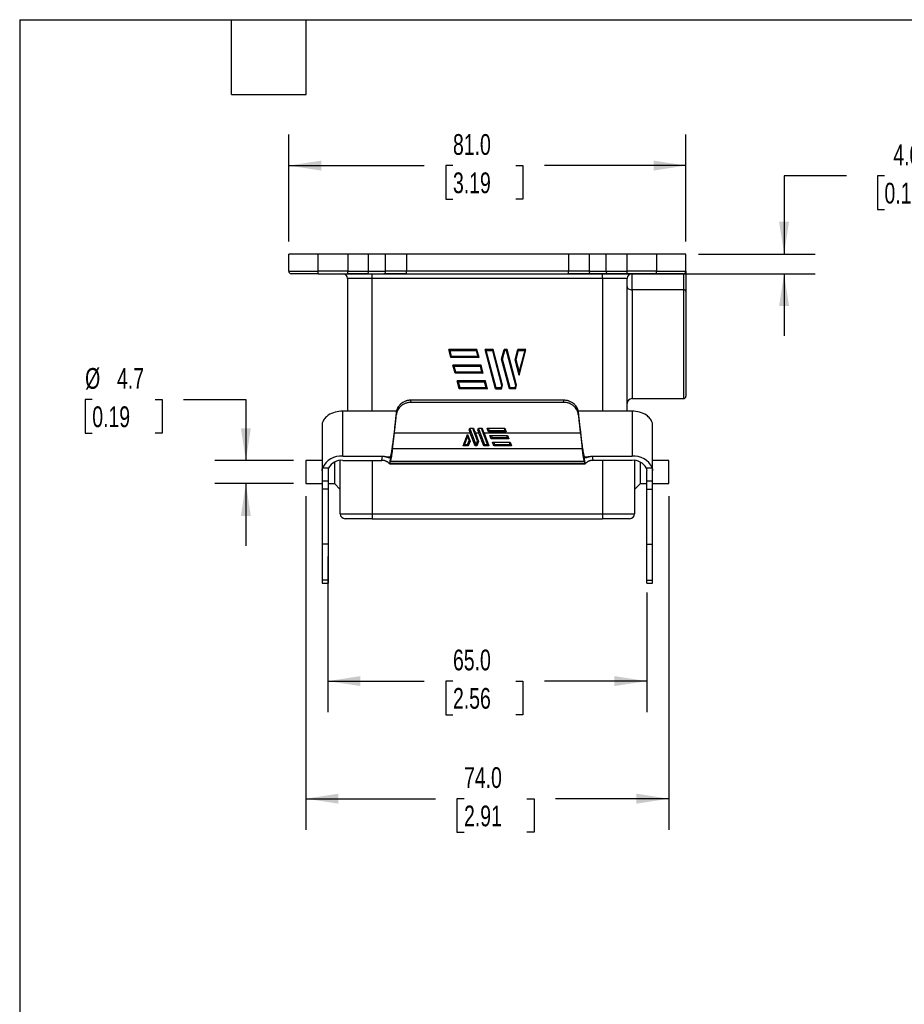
# Model space of a CAD drawing. Header units: millimetres. Extents: x 13 to 546, y 13 to 419.
# Tile 3 of 8: x 13 to 193, y 218 to 419. Entities that reach past the tile are written whole.
import ezdxf

# ---------------------------------------------------------------- set-up
doc = ezdxf.new("R2010")
doc.units = ezdxf.units.MM
doc.header["$LTSCALE"] = 2
doc.linetypes.add('SLD-Solid', pattern=[0])
doc.layers.add('DIMENSIONS', color=140, linetype='SLD-Solid', lineweight=25)
doc.layers.add('TEXT', color=140, linetype='SLD-Solid', lineweight=25)
doc.styles.add('SLDTEXTSTYLE0', font='TXT', dxfattribs={"width": 0.7})
doc.dimstyles.new('SLDDIMSTYLE0', dxfattribs={"dimtxt": 4.316016, "dimasz": 6.604, "dimexe": 0, "dimexo": 0.0625, "dimgap": 1.079004, "dimtad": 0, "dimtih": 1, "dimtoh": 1, "dimrnd": 1e-09, "dimzin": 4, "dimdsep": 46, "dimtxsty": 'SLDTEXTSTYLE0', "dimsah": 1, "dimcen": 0.09, "dimadec": 0, "dimazin": 1, "dimtfac": 1, "dimtmove": 0, "dimatfit": 0, "dimfxl": 0, "dimfrac": 2, "dimtolj": 1, "dimtzin": 12, "dimarcsym": 0})
doc.dimstyles.new('SLDDIMSTYLE2', dxfattribs={"dimtxt": 4.316016, "dimasz": 6.604, "dimexe": 0, "dimexo": 0.0625, "dimgap": 1.079004, "dimtad": 0, "dimtih": 1, "dimtoh": 1, "dimrnd": 1e-09, "dimzin": 12, "dimdsep": 46, "dimtxsty": 'SLDTEXTSTYLE0', "dimsah": 1, "dimcen": 0.09, "dimadec": 0, "dimazin": 3, "dimtfac": 1, "dimtmove": 0, "dimatfit": 0, "dimfxl": 0, "dimfrac": 2, "dimtolj": 1, "dimtzin": 12, "dimarcsym": 0})
doc.dimstyles.new('SLDDIMSTYLE4', dxfattribs={"dimtxt": 4.316016, "dimasz": 6.604, "dimexe": 0, "dimexo": 0.0625, "dimgap": 1.079004, "dimtad": 0, "dimtih": 1, "dimtoh": 1, "dimrnd": 1e-09, "dimzin": 4, "dimdsep": 46, "dimtxsty": 'SLDTEXTSTYLE0', "dimsah": 1, "dimcen": 0.09, "dimadec": 0, "dimazin": 1, "dimtfac": 1, "dimtofl": 0, "dimtmove": 0, "dimatfit": 3, "dimfxl": 0, "dimfrac": 2, "dimtolj": 1, "dimtzin": 12, "dimarcsym": 0})

# ---------------------------------------------------------------- blocks, each defined once
blk = doc.blocks.new('_D_12')
at = {"layer": 'DIMENSIONS'}
for p, q in [((75.57, 309.55), (75.57, 277.77)), ((140.57, 302.17), (140.57, 277.77)), ((75.57, 284.12), (95.21, 284.12)), ((101.06, 284.12), (99.61, 284.12)), ((99.61, 284.12), (99.61, 277.26)), ((113.88, 284.12), (115.33, 284.12)), ((115.33, 284.12), (115.33, 277.26)), ((140.57, 284.12), (119.73, 284.12)), ((99.61, 277.26), (101.06, 277.26)), ((115.33, 277.26), (113.88, 277.26))]:
    blk.add_line(p, q, dxfattribs=at)
for points in [[(75.57, 284.12), (82.18, 283.11), (82.18, 285.14)], [(140.57, 284.12), (133.97, 285.14), (133.97, 283.11)]]:
    blk.add_solid(points, dxfattribs=at)
at = {"layer": 'DIMENSIONS', "char_height": 4.233, "attachment_point": 1, "style": 'SLDTEXTSTYLE0'}
for s, insert in [('65.0', (101.06, 290.55)), ('2.56', (101.06, 282.72))]:
    blk.add_mtext(s, dxfattribs=dict(at, insert=insert))
blk = doc.blocks.new('_D_13')
at = {"layer": 'DIMENSIONS'}
for p, q in [((27.5, 341.59), (26.05, 341.59)), ((26.05, 341.59), (26.05, 334.73)), ((40.32, 341.59), (41.77, 341.59)), ((41.77, 341.59), (41.77, 334.73)), ((46.12, 341.59), (58.82, 341.59)), ((58.82, 341.59), (58.82, 329.12)), ((26.05, 334.73), (27.5, 334.73)), ((41.77, 334.73), (40.32, 334.73)), ((68.53, 329.12), (52.47, 329.12)), ((68.53, 324.42), (52.47, 324.42)), ((58.82, 324.42), (58.82, 311.72))]:
    blk.add_line(p, q, dxfattribs=at)
for points in [[(58.82, 329.12), (59.84, 335.72), (57.8, 335.72)], [(58.82, 324.42), (57.8, 317.82), (59.84, 317.82)]]:
    blk.add_solid(points, dxfattribs=at)
at = {"layer": 'DIMENSIONS', "char_height": 4.233, "attachment_point": 1, "style": 'SLDTEXTSTYLE0'}
for s, insert in [('%%c', (26.04, 348.01)), ('4.7', (32.55, 348.01)), ('0.19', (27.5, 340.19))]:
    blk.add_mtext(s, dxfattribs=dict(at, insert=insert))
blk = doc.blocks.new('_D_14')
at = {"layer": 'DIMENSIONS'}
for p, q in [((71.07, 321.88), (71.07, 253.77)), ((145.07, 321.88), (145.07, 253.77)), ((71.07, 260.12), (97.46, 260.12)), ((103.31, 260.12), (101.86, 260.12)), ((101.86, 260.12), (101.86, 253.26)), ((116.13, 260.12), (117.58, 260.12)), ((117.58, 260.12), (117.58, 253.26)), ((145.07, 260.12), (121.98, 260.12)), ((101.86, 253.26), (103.31, 253.26)), ((117.58, 253.26), (116.13, 253.26))]:
    blk.add_line(p, q, dxfattribs=at)
for points in [[(71.07, 260.12), (77.68, 259.11), (77.68, 261.14)], [(145.07, 260.12), (138.47, 261.14), (138.47, 259.11)]]:
    blk.add_solid(points, dxfattribs=at)
at = {"layer": 'DIMENSIONS', "char_height": 4.233, "attachment_point": 1, "style": 'SLDTEXTSTYLE0'}
for s, insert in [('74.0', (103.31, 266.55)), ('2.91', (103.31, 258.72))]:
    blk.add_mtext(s, dxfattribs=dict(at, insert=insert))
blk = doc.blocks.new('_D_15')
at = {"layer": 'DIMENSIONS'}
for p, q in [((67.57, 373.81), (67.57, 395.68)), ((148.57, 373.81), (148.57, 395.68)), ((67.57, 389.33), (95.21, 389.33)), ((101.06, 389.33), (99.61, 389.33)), ((99.61, 389.33), (99.61, 382.47)), ((113.88, 389.33), (115.33, 389.33)), ((115.33, 389.33), (115.33, 382.47)), ((148.57, 389.33), (119.73, 389.33)), ((99.61, 382.47), (101.06, 382.47)), ((115.33, 382.47), (113.88, 382.47))]:
    blk.add_line(p, q, dxfattribs=at)
for points in [[(67.57, 389.33), (74.18, 388.31), (74.18, 390.34)], [(148.57, 389.33), (141.97, 390.34), (141.97, 388.31)]]:
    blk.add_solid(points, dxfattribs=at)
at = {"layer": 'DIMENSIONS', "char_height": 4.233, "attachment_point": 1, "style": 'SLDTEXTSTYLE0'}
for s, insert in [('81.0', (101.06, 395.75)), ('3.19', (101.06, 387.93))]:
    blk.add_mtext(s, dxfattribs=dict(at, insert=insert))
blk = doc.blocks.new('_D_16')
at = {"layer": 'DIMENSIONS'}
for p, q in [((181.28, 387.22), (168.58, 387.22)), ((168.58, 387.22), (168.58, 371.27)), ((189.05, 387.22), (187.6, 387.22)), ((187.6, 387.22), (187.6, 380.36)), ((201.88, 387.22), (203.33, 387.22)), ((203.33, 387.22), (203.33, 380.36)), ((187.6, 380.36), (189.05, 380.36)), ((203.33, 380.36), (201.88, 380.36)), ((151.11, 371.27), (174.93, 371.27)), ((78.86, 367.27), (174.93, 367.27)), ((168.58, 367.27), (168.58, 354.57))]:
    blk.add_line(p, q, dxfattribs=at)
for points in [[(168.58, 371.27), (169.59, 377.87), (167.56, 377.87)], [(168.58, 367.27), (167.56, 360.67), (169.59, 360.67)]]:
    blk.add_solid(points, dxfattribs=at)
at = {"layer": 'DIMENSIONS', "char_height": 4.233, "attachment_point": 1, "style": 'SLDTEXTSTYLE0'}
for s, insert in [('4.0', (190.85, 393.64)), ('0.16', (189.05, 385.82))]:
    blk.add_mtext(s, dxfattribs=dict(at, insert=insert))

msp = doc.modelspace()

# ---------------------------------------------------------------- linework, layer by layer
for p, q in [((67.571, 367.769), (67.571, 371.269)), ((73.571, 371.269), (67.571, 371.269)), ((73.571, 367.769), (73.571, 371.269)), ((79.586, 371.269), (73.571, 371.269)), ((79.586, 371.269), (79.586, 367.769)), ((83.829, 371.269), (79.586, 371.269)), ((83.829, 367.769), (83.829, 371.269)), ((87.314, 371.269), (83.829, 371.269)), ((87.314, 367.769), (87.314, 371.269)), ((91.557, 371.269), (87.314, 371.269)), ((91.557, 371.269), (91.557, 367.769)), ((124.586, 371.269), (91.557, 371.269)), ((124.586, 371.269), (124.586, 367.769)), ((128.829, 371.269), (124.586, 371.269)), ((128.829, 371.269), (128.829, 367.769)), ((132.314, 371.269), (128.829, 371.269)), ((132.314, 367.769), (132.314, 371.269)), ((136.557, 371.269), (132.314, 371.269)), ((136.557, 367.769), (136.557, 371.269)), ((142.571, 371.269), (136.557, 371.269)), ((142.571, 371.269), (142.571, 367.769)), ((148.571, 371.269), (142.571, 371.269)), ((148.571, 367.769), (148.571, 371.269)), ((67.571, 367.769), (73.571, 367.769)), ((73.571, 367.269), (73.571, 367.769)), ((79.586, 367.769), (73.571, 367.769)), ((79.586, 367.269), (79.586, 367.769)), ((79.586, 367.769), (83.829, 367.769)), ((83.829, 367.769), (87.314, 367.769)), ((91.557, 367.769), (87.314, 367.769)), ((91.557, 367.269), (91.557, 367.769)), ((124.586, 367.769), (91.557, 367.769)), ((128.829, 367.769), (124.586, 367.769)), ((124.586, 367.269), (124.586, 367.769)), ((128.829, 367.769), (132.314, 367.769)), ((132.314, 367.769), (136.557, 367.769)), ((136.557, 367.269), (136.557, 367.769)), ((142.571, 367.769), (136.557, 367.769)), ((142.571, 367.769), (148.571, 367.769)), ((142.571, 367.269), (142.571, 367.769)), ((73.571, 367.269), (79.586, 367.269)), ((84.571, 366.269), (79.571, 366.269)), ((79.571, 366.269), (79.571, 339.214)), ((83.475, 367.269), (86.96, 367.269)), ((84.571, 366.269), (84.571, 367.269)), ((131.571, 366.269), (84.571, 366.269)), ((84.571, 339.214), (84.571, 366.269)), ((91.557, 367.269), (124.586, 367.269)), ((132.668, 367.269), (129.182, 367.269)), ((131.571, 366.269), (131.571, 367.269)), ((136.571, 366.269), (131.571, 366.269)), ((131.571, 366.269), (131.571, 339.214)), ((142.571, 367.269), (136.557, 367.269)), ((136.571, 339.214), (136.571, 366.269)), ((137.571, 363.979), (137.571, 367.269)), ((148.071, 367.269), (148.071, 363.979)), ((148.071, 363.979), (137.571, 363.979)), ((137.571, 363.979), (137.571, 341.769)), ((148.071, 363.979), (148.071, 341.769)), ((105.941, 351.769), (100.195, 351.769)), ((100.456, 351.569), (100.195, 351.769)), ((100.624, 350.169), (100.195, 351.769)), ((105.941, 351.769), (105.788, 351.569)), ((106.37, 350.169), (105.941, 351.769)), ((109.741, 343.769), (107.597, 351.769)), ((107.597, 351.769), (107.858, 351.569)), ((109.254, 351.769), (107.597, 351.769)), ((109.1, 351.569), (109.254, 351.769)), ((111.19, 344.543), (109.254, 351.769)), ((110.944, 349.808), (111.47, 351.769)), ((112.075, 351.769), (111.47, 351.769)), ((111.623, 351.569), (111.47, 351.769)), ((111.922, 351.569), (112.075, 351.769)), ((114.011, 344.543), (112.075, 351.769)), ((113.727, 349.663), (114.291, 351.769)), ((115.947, 351.769), (114.291, 351.769)), ((114.444, 351.569), (114.291, 351.769)), ((114.555, 346.572), (115.947, 351.769)), ((115.947, 351.769), (115.687, 351.569)), ((100.456, 351.569), (105.788, 351.569)), ((100.777, 350.369), (100.456, 351.569)), ((100.777, 350.369), (100.624, 350.169)), ((106.37, 350.169), (100.624, 350.169)), ((106.109, 350.369), (100.777, 350.369)), ((105.788, 351.569), (106.109, 350.369)), ((106.109, 350.369), (106.37, 350.169)), ((109.894, 343.969), (107.858, 351.569)), ((107.858, 351.569), (109.1, 351.569)), ((109.1, 351.569), (110.983, 344.543)), ((112.562, 343.769), (110.944, 349.808)), ((111.151, 349.808), (110.944, 349.808)), ((111.151, 349.808), (111.623, 351.569)), ((112.716, 343.969), (111.151, 349.808)), ((111.623, 351.569), (111.922, 351.569)), ((111.922, 351.569), (113.804, 344.543)), ((113.934, 349.663), (113.727, 349.663)), ((114.555, 346.572), (113.727, 349.663)), ((113.934, 349.663), (114.444, 351.569)), ((114.555, 347.344), (113.934, 349.663)), ((114.444, 351.569), (115.687, 351.569)), ((115.687, 351.569), (114.555, 347.344)), ((101.313, 348.369), (101.053, 348.569)), ((106.798, 348.569), (101.053, 348.569)), ((101.481, 346.969), (101.053, 348.569)), ((101.313, 348.369), (106.645, 348.369)), ((101.635, 347.169), (101.313, 348.369)), ((106.798, 348.569), (106.645, 348.369)), ((106.967, 347.169), (106.645, 348.369)), ((107.227, 346.969), (106.798, 348.569)), ((101.635, 347.169), (101.481, 346.969)), ((107.227, 346.969), (101.481, 346.969)), ((106.967, 347.169), (101.635, 347.169)), ((106.967, 347.169), (107.227, 346.969)), ((114.555, 347.344), (114.555, 346.572)), ((102.171, 345.169), (101.91, 345.369)), ((107.656, 345.369), (101.91, 345.369)), ((102.339, 343.769), (101.91, 345.369)), ((102.171, 345.169), (107.502, 345.169)), ((102.492, 343.969), (102.171, 345.169)), ((102.492, 343.969), (102.339, 343.769)), ((108.085, 343.769), (102.339, 343.769)), ((107.824, 343.969), (102.492, 343.969)), ((107.656, 345.369), (107.502, 345.169)), ((107.824, 343.969), (107.502, 345.169)), ((108.085, 343.769), (107.656, 345.369)), ((107.824, 343.969), (108.085, 343.769)), ((109.894, 343.969), (109.741, 343.769)), ((109.741, 343.769), (110.983, 343.769)), ((110.829, 343.969), (109.894, 343.969)), ((110.983, 344.543), (110.829, 343.969)), ((110.829, 343.969), (110.983, 343.769)), ((110.983, 344.543), (111.19, 344.543)), ((110.983, 343.769), (111.19, 344.543)), ((112.562, 343.769), (112.716, 343.969)), ((113.804, 343.769), (112.562, 343.769)), ((113.65, 343.969), (112.716, 343.969)), ((113.804, 344.543), (113.65, 343.969)), ((113.65, 343.969), (113.804, 343.769)), ((113.804, 344.543), (114.011, 344.543)), ((113.804, 343.769), (114.011, 344.543)), ((137.571, 341.769), (148.071, 341.769)), ((92.522, 341.003), (92.48, 341.444)), ((123.663, 341.444), (92.48, 341.444)), ((123.621, 341.003), (92.522, 341.003)), ((123.621, 341.003), (123.663, 341.444)), ((78.571, 330.022), (78.571, 339.214)), ((89.533, 339.214), (78.571, 339.214)), ((89.48, 338.958), (89.522, 338.512)), ((137.571, 339.214), (126.61, 339.214)), ((126.62, 338.512), (126.663, 338.958)), ((137.571, 339.214), (137.571, 330.022)), ((74.371, 336.511), (74.371, 327.014)), ((104.488, 335.715), (105.258, 335.715)), ((104.639, 335.683), (104.598, 335.715)), ((105.109, 335.683), (104.639, 335.683)), ((105.109, 335.683), (105.151, 335.715)), ((106.069, 333.152), (105.109, 335.683)), ((106.252, 335.715), (107.021, 335.715)), ((106.403, 335.683), (106.361, 335.715)), ((106.873, 335.683), (106.403, 335.683)), ((106.873, 335.683), (106.914, 335.715)), ((108.107, 332.426), (106.873, 335.683)), ((108.063, 335.715), (111.654, 335.715)), ((108.319, 335.683), (108.236, 335.715)), ((111.503, 335.683), (108.319, 335.683)), ((111.545, 335.715), (111.503, 335.683)), ((141.771, 327.014), (141.771, 336.511)), ((89.107, 335.561), (88.714, 332.386)), ((88.714, 331.538), (89.107, 334.713)), ((104.595, 334.713), (89.107, 334.713)), ((103.149, 332.143), (104.019, 334.44)), ((104.019, 334.035), (103.409, 332.426)), ((104.019, 334.44), (104.537, 333.074)), ((104.019, 334.035), (104.33, 333.216)), ((104.565, 335.48), (105.722, 332.426)), ((105.569, 332.143), (104.595, 334.713)), ((106.359, 334.713), (105.631, 334.713)), ((105.631, 334.713), (106.276, 333.01)), ((106.328, 335.48), (107.486, 332.426)), ((107.332, 332.143), (106.359, 334.713)), ((127.036, 334.713), (107.394, 334.713)), ((107.394, 334.713), (108.368, 332.143)), ((111.922, 334.974), (108.331, 334.974)), ((108.484, 335.255), (111.662, 335.255)), ((108.599, 334.265), (112.19, 334.265)), ((108.867, 333.558), (108.599, 334.265)), ((108.86, 334.265), (109.02, 333.84)), ((112.458, 333.558), (108.867, 333.558)), ((109.02, 333.84), (112.197, 333.84)), ((112.197, 333.84), (112.037, 334.265)), ((112.19, 334.265), (112.458, 333.558)), ((127.429, 332.386), (127.036, 335.561)), ((127.036, 334.713), (127.429, 331.538)), ((104.184, 332.143), (103.149, 332.143)), ((103.409, 332.426), (104.031, 332.426)), ((104.031, 332.426), (104.33, 333.216)), ((104.537, 333.074), (104.184, 332.143)), ((105.947, 332.143), (105.569, 332.143)), ((105.722, 332.426), (105.794, 332.426)), ((105.794, 332.426), (106.069, 333.152)), ((106.276, 333.01), (105.947, 332.143)), ((108.368, 332.143), (107.332, 332.143)), ((107.486, 332.426), (108.107, 332.426)), ((109.135, 332.85), (112.726, 332.85)), ((109.403, 332.143), (109.135, 332.85)), ((109.395, 332.85), (109.556, 332.426)), ((112.994, 332.143), (109.403, 332.143)), ((109.556, 332.426), (112.733, 332.426)), ((112.733, 332.426), (112.572, 332.85)), ((112.726, 332.85), (112.994, 332.143)), ((78.571, 330.022), (86.671, 330.022)), ((86.566, 329.173), (86.671, 330.022)), ((87.332, 329.914), (88.249, 329.914)), ((88.311, 330.046), (88.117, 328.482)), ((88.329, 330.109), (88.311, 330.046)), ((127.429, 331.538), (88.714, 331.538)), ((127.832, 330.046), (127.814, 330.109)), ((128.026, 328.482), (127.832, 330.046)), ((127.894, 329.914), (128.811, 329.914)), ((129.472, 330.022), (129.577, 329.173)), ((129.472, 330.022), (137.571, 330.022)), ((74.371, 329.119), (71.071, 329.119)), ((71.071, 329.119), (71.071, 324.419)), ((74.45, 327.623), (75.682, 327.623)), ((76.871, 328.8), (76.871, 324.419)), ((78.071, 318.269), (78.071, 329.144)), ((78.571, 329.173), (86.566, 329.173)), ((84.571, 329.173), (84.571, 318.269)), ((88.123, 328.48), (128.019, 328.48)), ((88.159, 328.548), (88.276, 328.95)), ((127.984, 328.548), (88.159, 328.548)), ((127.866, 328.95), (88.276, 328.95)), ((127.866, 328.95), (127.984, 328.548)), ((137.571, 329.173), (129.577, 329.173)), ((131.571, 329.173), (131.571, 318.269)), ((138.071, 329.144), (138.071, 318.269)), ((139.271, 324.419), (139.271, 328.8)), ((140.461, 327.623), (141.693, 327.623)), ((145.071, 329.119), (141.771, 329.119)), ((145.071, 324.419), (145.071, 329.119)), ((74.371, 327.014), (74.371, 324.934)), ((75.571, 327.014), (75.571, 324.934)), ((140.571, 324.934), (140.571, 327.014)), ((141.771, 324.934), (141.771, 327.014)), ((71.071, 324.419), (74.371, 324.419)), ((75.571, 324.934), (74.371, 324.934)), ((74.371, 324.934), (74.371, 323.297)), ((75.571, 324.934), (75.571, 323.297)), ((75.571, 324.419), (76.871, 324.419)), ((76.871, 324.419), (78.071, 323.219)), ((138.071, 323.219), (139.271, 324.419)), ((139.271, 324.419), (140.571, 324.419)), ((141.771, 324.934), (140.571, 324.934)), ((140.571, 323.297), (140.571, 324.934)), ((141.771, 323.297), (141.771, 324.934)), ((141.771, 324.419), (145.071, 324.419)), ((75.571, 323.297), (74.371, 323.297)), ((74.371, 323.297), (74.371, 312.09)), ((75.571, 323.297), (75.571, 312.09)), ((140.571, 323.297), (141.771, 323.297)), ((140.571, 312.09), (140.571, 323.297)), ((141.771, 312.09), (141.771, 323.297)), ((78.071, 318.269), (84.571, 318.269)), ((84.571, 318.269), (84.571, 317.269)), ((84.571, 318.269), (131.571, 318.269)), ((131.571, 318.269), (131.571, 317.269)), ((131.571, 318.269), (138.071, 318.269)), ((84.571, 317.269), (131.571, 317.269)), ((75.571, 312.09), (74.371, 312.09)), ((74.371, 312.09), (74.371, 304.708)), ((75.571, 312.09), (75.571, 304.708)), ((140.571, 312.09), (141.771, 312.09)), ((140.571, 304.708), (140.571, 312.09)), ((141.771, 304.708), (141.771, 312.09)), ((75.571, 304.708), (74.371, 304.708)), ((74.371, 304.708), (74.371, 304.122)), ((74.371, 304.122), (75.571, 304.122)), ((75.571, 304.708), (75.571, 304.122)), ((140.571, 304.708), (141.771, 304.708)), ((140.571, 304.122), (140.571, 304.708)), ((140.571, 304.122), (141.771, 304.122)), ((141.771, 304.122), (141.771, 304.708))]:
    msp.add_line(p, q)
at = {"flags": 128}
for points in [[(136.571, 364.624), (136.591, 364.498), (136.647, 364.377), (136.74, 364.266), (136.864, 364.168), (137.016, 364.088), (137.189, 364.028), (137.376, 363.991), (137.571, 363.979)], [(148.571, 363.656), (148.562, 363.719), (148.533, 363.78), (148.487, 363.836), (148.425, 363.884), (148.349, 363.925), (148.263, 363.954), (148.169, 363.973), (148.071, 363.979)]]:
    msp.add_lwpolyline(points, dxfattribs=at)
for centre, radius, start, end in [((68.071, 367.769), 0.5, 180, 270), ((83.387, 367.707), 0.446, 281.42175, 8.04947), ((86.872, 367.707), 0.446, 281.42175, 8.04947), ((129.271, 367.707), 0.446, 171.95053, 258.57825), ((132.756, 367.707), 0.446, 171.95053, 258.57825), ((148.071, 367.769), 0.5, 270, 0), ((78.571, 366.269), 1, 0, 90), ((137.571, 366.269), 1, 90, 180), ((137.571, 340.769), 1, 90, 180), ((148.071, 342.269), 0.5, 270, 0), ((77.54, 335.572), 3.383, 124.33938, 140.51336), ((78.484, 334.002), 5.213, 89.0384, 123.16583), ((137.659, 334.002), 5.213, 56.83417, 90.9616), ((138.602, 335.572), 3.383, 39.48664, 55.66062), ((78.195, 325.929), 4.111, 84.74484, 155.65271), ((137.981, 325.986), 4.057, 23.80381, 95.79864), ((78.328, 326.159), 3.024, 85.38412, 151.04657), ((137.815, 326.159), 3.024, 28.95343, 94.61588), ((79.071, 318.269), 1, 180, 270), ((137.071, 318.269), 1, 270, 0)]:
    msp.add_arc(centre, radius, start, end)
for points, knots in [([(148.571, 367.769), (148.571, 367.769), (148.571, 367.767), (148.571, 367.755), (148.571, 367.736), (148.571, 367.709), (148.571, 367.656), (148.571, 367.557), (148.571, 367.384), (148.571, 367.167), (148.571, 366.832), (148.571, 366.336), (148.571, 365.771), (148.571, 365.299), (148.571, 364.936), (148.571, 364.58), (148.571, 364.28), (148.571, 364.035), (148.571, 363.837), (148.571, 363.717), (148.571, 363.656)], [0, 0, 0, 0, 0.0245752, 0.0490436, 0.0734814, 0.0979652, 0.1225708, 0.1863379, 0.2501975, 0.3139646, 0.3778242, 0.5000135, 0.6222028, 0.6859699, 0.7498295, 0.8135967, 0.8774562, 0.9183421, 0.9590718, 1, 1, 1, 1]), ([(73.571, 367.269), (72.113, 367.269), (70.714, 367.269), (68.651, 367.269), (68.071, 367.269), (68.071, 367.269)], [0, 0, 0, 0, 0.5, 0.5, 1, 1, 1, 1]), ([(129.182, 367.269), (129.122, 367.269), (129.001, 367.269), (128.812, 367.269), (128.617, 367.269), (128.416, 367.269), (128.102, 367.269), (127.661, 367.269), (127.078, 367.269), (126.47, 367.269), (125.916, 367.269), (125.427, 367.269), (125.007, 367.269), (124.727, 367.269), (124.586, 367.269)], [0, 0, 0, 0, 0.049582, 0.0990596, 0.1485079, 0.198002, 0.2476169, 0.3737635, 0.5000136, 0.6261602, 0.7524103, 0.8349754, 0.9173892, 1, 1, 1, 1]), ([(136.557, 367.269), (136.485, 367.269), (136.343, 367.269), (136.129, 367.269), (135.916, 367.269), (135.705, 367.269), (135.385, 367.269), (134.962, 367.269), (134.449, 367.269), (133.955, 367.269), (133.541, 367.269), (133.201, 367.269), (132.924, 367.269), (132.753, 367.269), (132.668, 367.269)], [0, 0, 0, 0, 0.049579, 0.0990551, 0.1485034, 0.197999, 0.2476168, 0.3737541, 0.5000135, 0.6261508, 0.7524102, 0.8349712, 0.917385, 1, 1, 1, 1]), ([(148.071, 367.269), (148.071, 367.269), (148.069, 367.269), (148.058, 367.269), (148.04, 367.269), (148.014, 367.269), (147.963, 367.269), (147.866, 367.269), (147.691, 367.269), (147.463, 367.269), (147.086, 367.269), (146.488, 367.269), (145.753, 367.269), (145.106, 367.269), (144.606, 367.269), (144.094, 367.269), (143.638, 367.269), (143.241, 367.269), (142.907, 367.269), (142.683, 367.269), (142.571, 367.269)], [0, 0, 0, 0, 0.0233344, 0.0466269, 0.0699085, 0.0932108, 0.1165649, 0.1782981, 0.240092, 0.3043994, 0.3687677, 0.5000056, 0.6312435, 0.6955509, 0.7599192, 0.8216524, 0.8834464, 0.9223081, 0.961111, 1, 1, 1, 1]), ([(148.571, 363.656), (148.571, 363.566), (148.571, 363.386), (148.571, 363.108), (148.571, 362.825), (148.571, 362.538), (148.571, 362.245), (148.571, 361.947), (148.571, 361.644), (148.571, 361.336), (148.571, 361.023), (148.571, 360.246), (148.571, 358.96), (148.571, 357.416), (148.571, 356.152), (148.571, 354.863), (148.571, 353.259), (148.571, 351.386), (148.571, 349.641), (148.571, 348.04), (148.571, 346.632), (148.571, 345.401), (148.571, 344.339), (148.571, 343.456), (148.571, 342.938), (148.571, 342.658), (148.571, 342.516), (148.571, 342.406), (148.571, 342.327), (148.571, 342.278), (148.571, 342.272), (148.571, 342.269)], [0, 0, 0, 0, 0.0119362, 0.023838, 0.035714, 0.047573, 0.0594236, 0.0712745, 0.0831345, 0.0950123, 0.1069165, 0.1188559, 0.1824677, 0.2460968, 0.2787933, 0.3115068, 0.377113, 0.4416448, 0.5061942, 0.5671952, 0.6282141, 0.686443, 0.7446894, 0.8071139, 0.8695561, 0.8913807, 0.9131007, 0.9347692, 0.9564396, 0.9781655, 1, 1, 1, 1]), ([(92.48, 341.444), (92.423, 341.443), (92.314, 341.441), (92.158, 341.429), (92.016, 341.411), (91.889, 341.39), (91.776, 341.367), (91.677, 341.343), (91.592, 341.319), (91.52, 341.298), (91.462, 341.279), (91.417, 341.264), (91.199, 341.185), (90.855, 341.021), (90.406, 340.699), (90.046, 340.33), (89.804, 339.97), (89.66, 339.671), (89.574, 339.437), (89.511, 339.198), (89.49, 339.038), (89.48, 338.958)], [0, 0, 0, 0, 0.0379477, 0.0728672, 0.1047583, 0.1336209, 0.1594548, 0.1822599, 0.2020361, 0.2187832, 0.2325013, 0.2431901, 0.2508498, 0.3891712, 0.5005269, 0.6302969, 0.7501483, 0.8125029, 0.8749206, 0.9374151, 1, 1, 1, 1]), ([(92.522, 341.003), (92.475, 341.003), (92.382, 341.002), (92.243, 340.992), (92.103, 340.977), (91.918, 340.949), (91.691, 340.899), (91.337, 340.787), (90.917, 340.593), (90.471, 340.278), (90.094, 339.898), (89.851, 339.536), (89.703, 339.231), (89.617, 338.995), (89.553, 338.755), (89.533, 338.593), (89.522, 338.512)], [0, 0, 0, 0, 0.0311215, 0.0622873, 0.093566, 0.1250251, 0.1876724, 0.2498792, 0.3749445, 0.4995317, 0.6245711, 0.7492157, 0.8121828, 0.8746113, 0.937038, 1, 1, 1, 1]), ([(126.62, 338.512), (126.616, 338.552), (126.607, 338.632), (126.585, 338.753), (126.557, 338.873), (126.512, 339.033), (126.44, 339.229), (126.292, 339.535), (126.05, 339.896), (125.674, 340.276), (125.228, 340.591), (124.808, 340.786), (124.453, 340.898), (124.18, 340.959), (123.902, 340.996), (123.715, 341.001), (123.621, 341.003)], [0, 0, 0, 0, 0.0311615, 0.0623429, 0.0936098, 0.1250275, 0.1877229, 0.2498789, 0.3750112, 0.4995205, 0.6246321, 0.7492157, 0.8123353, 0.8748038, 0.9371736, 1, 1, 1, 1]), ([(126.663, 338.958), (126.657, 339.003), (126.647, 339.095), (126.62, 339.232), (126.586, 339.369), (126.544, 339.504), (126.493, 339.639), (126.434, 339.772), (126.316, 340.003), (126.095, 340.333), (125.734, 340.701), (125.284, 341.023), (124.91, 341.201), (124.601, 341.306), (124.378, 341.367), (124.056, 341.429), (123.804, 341.439), (123.663, 341.444)], [0, 0, 0, 0, 0.0356742, 0.071398, 0.1071741, 0.143005, 0.1788933, 0.2148414, 0.250852, 0.3701521, 0.5005396, 0.6119195, 0.7501751, 0.7802953, 0.8319827, 0.905224, 1, 1, 1, 1]), ([(74.929, 337.724), (74.742, 337.494), (74.603, 337.27), (74.462, 336.958), (74.428, 336.858), (74.382, 336.674), (74.371, 336.589), (74.371, 336.511)], [0, 0, 0, 0, 0.5, 0.5, 0.75, 0.75, 1, 1, 1, 1]), ([(89.48, 338.958), (89.468, 338.834), (89.443, 338.587), (89.406, 338.225), (89.369, 337.868), (89.332, 337.519), (89.295, 337.176), (89.257, 336.839), (89.22, 336.509), (89.182, 336.186), (89.144, 335.869), (89.119, 335.664), (89.107, 335.561)], [0, 0, 0, 0, 0.1003612, 0.2004773, 0.3004097, 0.4002202, 0.4999708, 0.5997238, 0.6995413, 0.7994854, 0.8996178, 1, 1, 1, 1]), ([(89.107, 334.713), (89.119, 334.817), (89.145, 335.025), (89.183, 335.345), (89.221, 335.672), (89.259, 336.005), (89.297, 336.344), (89.335, 336.689), (89.373, 337.041), (89.41, 337.399), (89.448, 337.764), (89.485, 338.134), (89.51, 338.386), (89.522, 338.512)], [0, 0, 0, 0, 0.0912987, 0.1823682, 0.2732585, 0.3640201, 0.4547034, 0.5453593, 0.6360385, 0.7267917, 0.8176694, 0.9087222, 1, 1, 1, 1]), ([(126.62, 338.512), (126.633, 338.386), (126.657, 338.134), (126.695, 337.764), (126.732, 337.399), (126.77, 337.041), (126.807, 336.689), (126.845, 336.344), (126.883, 336.005), (126.921, 335.672), (126.959, 335.345), (126.998, 335.025), (127.023, 334.817), (127.036, 334.713)], [0, 0, 0, 0, 0.0912778, 0.1823306, 0.2732083, 0.3639615, 0.4546407, 0.5452966, 0.6359799, 0.7267415, 0.8176318, 0.9087013, 1, 1, 1, 1]), ([(127.036, 335.561), (127.023, 335.664), (126.998, 335.869), (126.96, 336.186), (126.923, 336.509), (126.885, 336.839), (126.848, 337.176), (126.811, 337.519), (126.773, 337.868), (126.736, 338.225), (126.699, 338.587), (126.675, 338.834), (126.663, 338.958)], [0, 0, 0, 0, 0.1003822, 0.2005146, 0.3004587, 0.4002762, 0.5000292, 0.5997798, 0.6995903, 0.7995227, 0.8996388, 1, 1, 1, 1]), ([(141.771, 336.511), (141.771, 336.667), (141.728, 336.851), (141.588, 337.164), (141.529, 337.273), (141.388, 337.495), (141.307, 337.609), (141.213, 337.724)], [0, 0, 0, 0, 0.5, 0.5, 0.75, 0.75, 1, 1, 1, 1]), ([(105.258, 335.715), (105.286, 335.639), (105.357, 335.45), (105.48, 335.113), (105.576, 334.858), (105.631, 334.713)], [0, 0, 0, 0, 0.2193673, 0.5527, 1, 1, 1, 1]), ([(107.021, 335.715), (107.049, 335.639), (107.12, 335.45), (107.243, 335.113), (107.339, 334.858), (107.394, 334.713)], [0, 0, 0, 0, 0.2193673, 0.5527, 1, 1, 1, 1]), ([(104.019, 334.035), (104.019, 334.167), (104.019, 334.334), (104.019, 334.421), (104.019, 334.44)], [0, 0, 0, 0, 0.786328, 1, 1, 1, 1]), ([(104.387, 335.408), (104.399, 335.421), (104.424, 335.446), (104.473, 335.467), (104.521, 335.478), (104.55, 335.479), (104.565, 335.48)], [0, 0, 0, 0, 0.3076811, 0.5966451, 0.7841261, 1, 1, 1, 1]), ([(106.15, 335.408), (106.163, 335.421), (106.187, 335.446), (106.237, 335.467), (106.284, 335.478), (106.313, 335.479), (106.328, 335.48)], [0, 0, 0, 0, 0.3076848, 0.5966473, 0.7841273, 1, 1, 1, 1]), ([(108.331, 334.974), (108.332, 334.984), (108.333, 335.005), (108.343, 335.042), (108.36, 335.084), (108.381, 335.123), (108.405, 335.162), (108.433, 335.2), (108.461, 335.232), (108.478, 335.249), (108.484, 335.255)], [0, 0, 0, 0, 0.1090097, 0.2287268, 0.3593279, 0.5000655, 0.6103039, 0.7502583, 0.9153048, 1, 1, 1, 1]), ([(109.02, 333.84), (109.01, 333.831), (108.991, 333.812), (108.965, 333.781), (108.943, 333.751), (108.926, 333.724), (108.902, 333.682), (108.874, 333.621), (108.869, 333.578), (108.867, 333.558)], [0, 0, 0, 0, 0.13921204, 0.26259372, 0.37019183, 0.46208189, 0.53839102, 0.7835603, 1, 1, 1, 1]), ([(111.662, 335.255), (111.672, 335.249), (111.7, 335.233), (111.754, 335.197), (111.811, 335.15), (111.86, 335.099), (111.891, 335.057), (111.916, 335.014), (111.92, 334.987), (111.922, 334.974)], [0, 0, 0, 0, 0.0961483, 0.2492877, 0.4982584, 0.6350476, 0.7492803, 0.8823886, 1, 1, 1, 1]), ([(112.197, 333.84), (112.236, 333.817), (112.301, 333.778), (112.372, 333.71), (112.41, 333.667), (112.423, 333.647), (112.427, 333.641)], [0, 0, 0, 0, 0.4587226, 0.7637997, 0.9305074, 1, 1, 1, 1]), ([(88.714, 332.386), (88.705, 332.319), (88.689, 332.184), (88.663, 331.991), (88.638, 331.805), (88.613, 331.626), (88.588, 331.455), (88.564, 331.291), (88.539, 331.135), (88.506, 330.937), (88.466, 330.71), (88.419, 330.473), (88.373, 330.268), (88.344, 330.162), (88.329, 330.109)], [0, 0, 0, 0, 0.0627471, 0.1252958, 0.1877125, 0.2500638, 0.3124169, 0.3748385, 0.4373955, 0.5001542, 0.6253946, 0.7500917, 0.8747815, 1, 1, 1, 1]), ([(103.409, 332.426), (103.371, 332.402), (103.307, 332.363), (103.234, 332.297), (103.196, 332.252), (103.184, 332.232), (103.18, 332.225)], [0, 0, 0, 0, 0.4570398, 0.7609977, 0.9270937, 1, 1, 1, 1]), ([(104.184, 332.143), (104.183, 332.153), (104.182, 332.172), (104.174, 332.207), (104.159, 332.245), (104.135, 332.295), (104.093, 332.362), (104.054, 332.402), (104.031, 332.426)], [0, 0, 0, 0, 0.1062391, 0.2177628, 0.3365389, 0.4641999, 0.6833523, 1, 1, 1, 1]), ([(104.527, 333.109), (104.526, 333.115), (104.522, 333.131), (104.503, 333.153), (104.472, 333.18), (104.429, 333.2), (104.378, 333.213), (104.347, 333.215), (104.33, 333.216)], [0, 0, 0, 0, 0.0953173, 0.2446711, 0.3990257, 0.6500296, 0.8127456, 1, 1, 1, 1]), ([(105.569, 332.143), (105.57, 332.153), (105.571, 332.172), (105.58, 332.207), (105.594, 332.245), (105.618, 332.295), (105.661, 332.362), (105.7, 332.402), (105.722, 332.426)], [0, 0, 0, 0, 0.1062391, 0.2177628, 0.3365389, 0.4641999, 0.6833523, 1, 1, 1, 1]), ([(105.947, 332.143), (105.947, 332.153), (105.946, 332.172), (105.937, 332.207), (105.922, 332.245), (105.898, 332.295), (105.856, 332.362), (105.817, 332.402), (105.794, 332.426)], [0, 0, 0, 0, 0.1062392, 0.217763, 0.3365391, 0.4642002, 0.6833525, 1, 1, 1, 1]), ([(106.069, 333.152), (106.085, 333.151), (106.117, 333.15), (106.168, 333.137), (106.211, 333.116), (106.242, 333.089), (106.261, 333.067), (106.265, 333.051), (106.266, 333.045)], [0, 0, 0, 0, 0.1872892, 0.3500189, 0.6009875, 0.7553641, 0.9047274, 1, 1, 1, 1]), ([(107.332, 332.143), (107.333, 332.153), (107.334, 332.172), (107.343, 332.207), (107.357, 332.245), (107.381, 332.295), (107.425, 332.362), (107.463, 332.402), (107.486, 332.426)], [0, 0, 0, 0, 0.106239, 0.2177627, 0.3365387, 0.4641997, 0.6833521, 1, 1, 1, 1]), ([(108.107, 332.426), (108.146, 332.403), (108.21, 332.364), (108.282, 332.296), (108.32, 332.253), (108.332, 332.232), (108.336, 332.226)], [0, 0, 0, 0, 0.4587264, 0.7638059, 0.9305148, 1, 1, 1, 1]), ([(109.556, 332.426), (109.546, 332.416), (109.527, 332.398), (109.501, 332.367), (109.479, 332.337), (109.462, 332.31), (109.438, 332.268), (109.41, 332.207), (109.405, 332.164), (109.403, 332.143)], [0, 0, 0, 0, 0.1392121, 0.2625938, 0.370192, 0.4620821, 0.5383912, 0.7835604, 1, 1, 1, 1]), ([(112.733, 332.426), (112.772, 332.403), (112.837, 332.364), (112.908, 332.296), (112.946, 332.253), (112.959, 332.232), (112.962, 332.226)], [0, 0, 0, 0, 0.45872958, 0.76381115, 0.930521, 1, 1, 1, 1]), ([(127.814, 330.109), (127.806, 330.134), (127.792, 330.186), (127.769, 330.275), (127.747, 330.371), (127.724, 330.477), (127.7, 330.591), (127.676, 330.714), (127.652, 330.846), (127.62, 331.033), (127.579, 331.287), (127.529, 331.622), (127.479, 331.986), (127.446, 332.253), (127.429, 332.386)], [0, 0, 0, 0, 0.0626909, 0.1251905, 0.1875653, 0.2498822, 0.3122084, 0.3746108, 0.4371562, 0.499911, 0.6251668, 0.7499101, 0.8746761, 1, 1, 1, 1]), ([(86.671, 330.022), (86.709, 330.021), (86.785, 330.02), (86.899, 330.011), (87.01, 329.996), (87.12, 329.975), (87.228, 329.948), (87.297, 329.926), (87.332, 329.914)], [0, 0, 0, 0, 0.1683292, 0.3347089, 0.5000946, 0.665459, 0.8317753, 1, 1, 1, 1]), ([(88.06, 329.707), (88.051, 329.701), (88.033, 329.689), (88.001, 329.681), (87.966, 329.679), (87.926, 329.684), (87.883, 329.695), (87.836, 329.711), (87.762, 329.739), (87.654, 329.786), (87.502, 329.852), (87.389, 329.893), (87.332, 329.914)], [0, 0, 0, 0, 0.07421733, 0.14712648, 0.21895935, 0.28995847, 0.36037499, 0.43046638, 0.5004937, 0.66471066, 0.83022993, 1, 1, 1, 1]), ([(88.06, 329.707), (88.08, 329.723), (88.12, 329.758), (88.174, 329.813), (88.223, 329.872), (88.275, 329.95), (88.296, 330.008), (88.311, 330.046)], [0, 0, 0, 0, 0.1476402, 0.3118229, 0.4925635, 0.6696669, 1, 1, 1, 1]), ([(88.714, 331.538), (88.705, 331.465), (88.687, 331.324), (88.661, 331.125), (88.637, 330.942), (88.614, 330.773), (88.592, 330.619), (88.571, 330.478), (88.552, 330.35), (88.534, 330.234), (88.517, 330.129), (88.502, 330.035), (88.472, 329.857), (88.429, 329.615), (88.374, 329.342), (88.323, 329.119), (88.292, 329.005), (88.276, 328.95)], [0, 0, 0, 0, 0.0591874, 0.1156311, 0.1693313, 0.2202878, 0.2685007, 0.3139699, 0.3566954, 0.3966771, 0.4339151, 0.4684094, 0.5001599, 0.6350313, 0.7632951, 0.8849512, 1, 1, 1, 1]), ([(127.866, 328.95), (127.859, 328.976), (127.843, 329.03), (127.82, 329.123), (127.795, 329.227), (127.769, 329.343), (127.742, 329.473), (127.714, 329.617), (127.685, 329.775), (127.655, 329.951), (127.621, 330.157), (127.582, 330.408), (127.536, 330.718), (127.485, 331.094), (127.448, 331.385), (127.429, 331.538)], [0, 0, 0, 0, 0.0567022, 0.1150572, 0.175065, 0.2367257, 0.3000393, 0.365006, 0.4316257, 0.4998986, 0.5733626, 0.6601059, 0.7601273, 0.8734258, 1, 1, 1, 1]), ([(127.832, 330.046), (127.839, 330.025), (127.852, 329.987), (127.878, 329.937), (127.901, 329.9), (127.937, 329.85), (127.99, 329.787), (128.053, 329.732), (128.082, 329.707)], [0, 0, 0, 0, 0.1843328, 0.33036, 0.4380792, 0.5074886, 0.7723477, 1, 1, 1, 1]), ([(128.811, 329.914), (128.776, 329.902), (128.707, 329.877), (128.61, 329.838), (128.519, 329.799), (128.435, 329.762), (128.35, 329.727), (128.269, 329.697), (128.194, 329.679), (128.13, 329.678), (128.099, 329.697), (128.082, 329.707)], [0, 0, 0, 0, 0.1026255, 0.2033394, 0.302758, 0.4015218, 0.5002836, 0.6224563, 0.7455631, 0.8709779, 1, 1, 1, 1]), ([(128.811, 329.914), (128.845, 329.926), (128.915, 329.948), (129.023, 329.975), (129.132, 329.996), (129.244, 330.011), (129.357, 330.02), (129.434, 330.021), (129.472, 330.022)], [0, 0, 0, 0, 0.1682247, 0.334541, 0.4999054, 0.6652911, 0.8316708, 1, 1, 1, 1]), ([(87.227, 329.066), (87.192, 329.077), (87.123, 329.1), (87.015, 329.126), (86.906, 329.148), (86.794, 329.162), (86.68, 329.172), (86.604, 329.173), (86.566, 329.173)], [0, 0, 0, 0, 0.1682247, 0.334541, 0.4999054, 0.6652911, 0.8316708, 1, 1, 1, 1]), ([(88.117, 328.482), (88.114, 328.485), (88.109, 328.489), (88.094, 328.505), (88.075, 328.526), (88.042, 328.561), (87.983, 328.618), (87.885, 328.704), (87.758, 328.799), (87.604, 328.897), (87.427, 328.99), (87.294, 329.04), (87.227, 329.066)], [0, 0, 0, 0, 0.065972, 0.12954398, 0.19085612, 0.25006467, 0.37627821, 0.49958981, 0.62428655, 0.74937923, 0.87450392, 1, 1, 1, 1]), ([(88.117, 328.482), (88.119, 328.481), (88.124, 328.478), (88.132, 328.484), (88.141, 328.498), (88.15, 328.518), (88.156, 328.538), (88.159, 328.548)], [0, 0, 0, 0, 0.2006717, 0.4002447, 0.5994808, 0.7991456, 1, 1, 1, 1]), ([(127.984, 328.548), (127.987, 328.538), (127.993, 328.518), (128.002, 328.498), (128.01, 328.484), (128.018, 328.478), (128.023, 328.481), (128.026, 328.482)], [0, 0, 0, 0, 0.2008544, 0.4005192, 0.5997553, 0.7993283, 1, 1, 1, 1]), ([(128.916, 329.066), (128.882, 329.054), (128.815, 329.029), (128.719, 328.988), (128.628, 328.944), (128.514, 328.882), (128.386, 328.8), (128.262, 328.707), (128.165, 328.623), (128.095, 328.555), (128.046, 328.502), (128.033, 328.489), (128.026, 328.482)], [0, 0, 0, 0, 0.0625913, 0.1248978, 0.1872705, 0.2500595, 0.3740654, 0.4997041, 0.6156852, 0.7365532, 0.8641386, 1, 1, 1, 1]), ([(129.577, 329.173), (129.539, 329.173), (129.462, 329.172), (129.349, 329.162), (129.237, 329.148), (129.128, 329.126), (129.02, 329.1), (128.95, 329.077), (128.916, 329.066)], [0, 0, 0, 0, 0.1683292, 0.3347089, 0.5000946, 0.665459, 0.8317753, 1, 1, 1, 1]), ([(84.571, 317.269), (83.113, 317.269), (81.714, 317.269), (79.651, 317.269), (79.071, 317.269), (79.071, 317.269)], [0, 0, 0, 0, 0.5, 0.5, 1, 1, 1, 1]), ([(137.071, 317.269), (137.071, 317.269), (136.492, 317.269), (134.429, 317.269), (133.03, 317.269), (131.571, 317.269)], [0, 0, 0, 0, 0.5, 0.5, 1, 1, 1, 1])]:
    msp.add_open_spline(points, degree=3, knots=knots)
for points in [[(83.475, 367.269), (82.444, 367.269), (81.045, 367.269), (79.586, 367.269)], [(91.557, 367.269), (89.833, 367.269), (88.179, 367.269), (86.96, 367.269)], [(104.359, 335.353), (104.402, 335.472), (104.445, 335.593), (104.488, 335.715)], [(104.639, 335.683), (104.615, 335.616), (104.59, 335.548), (104.565, 335.48)], [(106.123, 335.353), (106.166, 335.472), (106.209, 335.593), (106.252, 335.715)], [(106.403, 335.683), (106.378, 335.616), (106.353, 335.548), (106.328, 335.48)], [(108.331, 334.974), (108.242, 335.215), (108.152, 335.462), (108.063, 335.715)], [(108.484, 335.255), (108.43, 335.398), (108.375, 335.541), (108.319, 335.683)], [(111.503, 335.683), (111.555, 335.54), (111.608, 335.397), (111.662, 335.255)], [(111.654, 335.715), (111.743, 335.462), (111.833, 335.215), (111.922, 334.974)], [(104.595, 334.713), (104.517, 334.921), (104.438, 335.135), (104.359, 335.353)], [(106.359, 334.713), (106.28, 334.921), (106.201, 335.135), (106.123, 335.353)], [(74.371, 327.014), (74.371, 327.231), (74.397, 327.434), (74.45, 327.623)], [(75.682, 327.623), (75.608, 327.436), (75.571, 327.233), (75.571, 327.014)], [(140.461, 327.623), (140.535, 327.436), (140.571, 327.233), (140.571, 327.014)], [(141.693, 327.623), (141.745, 327.434), (141.771, 327.231), (141.771, 327.014)]]:
    msp.add_open_spline(points, degree=3)
at = {"layer": 'TEXT'}
for p, q in [((12.7, 419.1), (546.1, 419.1)), ((12.7, 419.1), (12.7, 12.7)), ((55.88, 403.86), (55.88, 419.1)), ((71.12, 403.86), (71.12, 419.1)), ((55.88, 403.86), (71.12, 403.86))]:
    msp.add_line(p, q, dxfattribs=at)

# ---------------------------------------------------------------- dimensions: what is measured, and where the dimension line sits
at = {"layer": 'DIMENSIONS'}
for base, p1, p2, picture, middle in [((148.571, 389.328), (67.571, 371.269), (148.571, 371.269), '_D_15', (107.47, 389.328)), ((145.071, 260.122), (71.071, 324.419), (145.071, 324.419), '_D_14', (109.719, 260.122))]:
    dim = msp.add_linear_dim(base=base, p1=p1, p2=p2, dimstyle='SLDDIMSTYLE4', dxfattribs=at)
    dim.commit()
    dim.dimension.update_dxf_attribs({"geometry": picture, "text_midpoint": middle, "dimtype": 160})
for base, p1, p2, angle, dimstyle, picture, middle in [((168.575, 371.269), (76.321, 367.269), (148.571, 371.269), 90, 'SLDDIMSTYLE0', '_D_16', (168.575, 387.219)), ((140.571, 284.122), (75.571, 312.09), (140.571, 304.708), 0, 'SLDDIMSTYLE4', '_D_12', (107.47, 284.122))]:
    dim = msp.add_linear_dim(base=base, p1=p1, p2=p2, angle=angle, dimstyle=dimstyle, dxfattribs=at)
    dim.commit()
    dim.dimension.update_dxf_attribs({"geometry": picture, "text_midpoint": middle, "dimtype": 160})
dim = msp.add_linear_dim(base=(58.821, 324.419), p1=(71.071, 329.119), p2=(71.071, 324.419), angle=90, text='%%c<>', dimstyle='SLDDIMSTYLE2', dxfattribs=at)
dim.commit()
dim.dimension.update_dxf_attribs({"geometry": '_D_13', "text_midpoint": (58.821, 341.591), "dimtype": 160})

doc.saveas('drawing.dxf')
